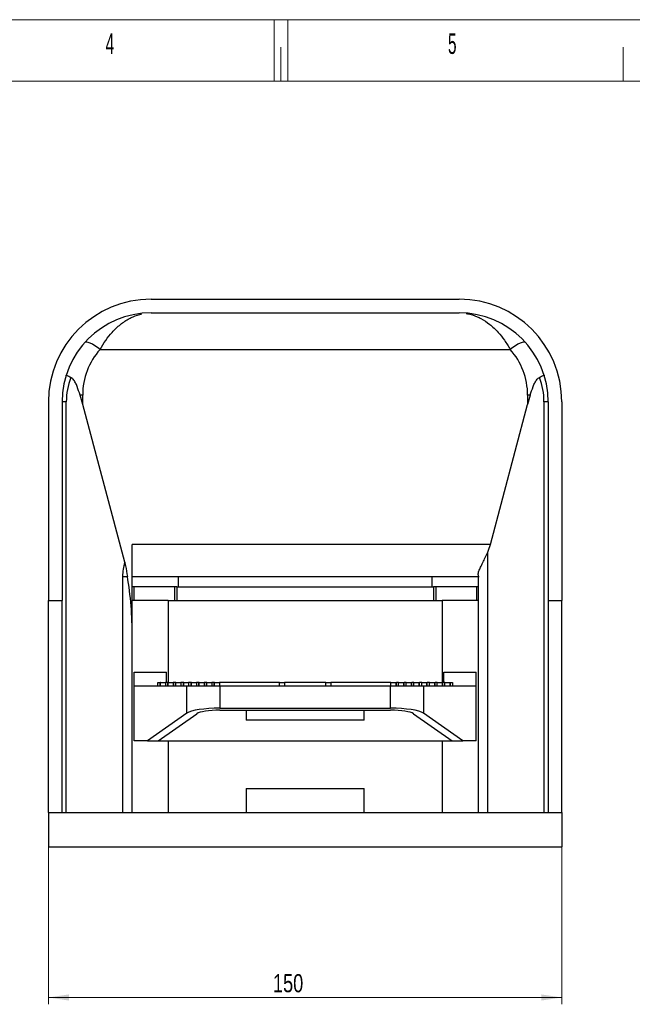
# Model space of a CAD drawing. Header units: millimetres. Extents: x 0 to 420, y 0 to 297.
# Tile 3 of 4: x 172 to 261, y 153 to 297. Entities that reach past the tile are written whole.
import ezdxf

# ---------------------------------------------------------------- set-up
doc = ezdxf.new("R2010")
doc.units = ezdxf.units.MM
doc.styles.add('SLDTEXTSTYLE0', font='TXT', dxfattribs={"width": 0.56})
doc.styles.add('SLDTEXTSTYLE2', font='TXT', dxfattribs={"width": 0.75})
doc.dimstyles.new('SLDDIMSTYLE0', dxfattribs={"dimtxt": 2.645833, "dimasz": 3, "dimexe": 0, "dimexo": 0.0625, "dimgap": 0.661458, "dimtad": 1, "dimlfac": 2, "dimrnd": 1e-09, "dimzin": 12, "dimdsep": 46, "dimtxsty": 'SLDTEXTSTYLE2', "dimsah": 1, "dimcen": 0.09, "dimadec": 0, "dimazin": 3, "dimtfac": 1, "dimtofl": 0, "dimtmove": 0, "dimatfit": 3, "dimfxl": 1, "dimfrac": 2, "dimtolj": 1, "dimtzin": 12, "dimarcsym": 0})

# ---------------------------------------------------------------- blocks, each defined once
blk = doc.blocks.new('_D_2')
at = {"color": 7, "linetype": 'Continuous', "lineweight": 0}
for p, q in [((176.03, 180.19), (176.03, 153.19)), ((251.03, 180.19), (251.03, 153.19)), ((251.03, 154.19), (176.03, 154.19))]:
    blk.add_line(p, q, dxfattribs=at)
at = {"color": 7, "linetype": 'Continuous', "lineweight": 18}
for points in [[(176.03, 154.19), (179.03, 153.74), (179.03, 154.64)], [(251.03, 154.19), (248.03, 154.64), (248.03, 153.74)]]:
    blk.add_solid(points, dxfattribs=at)
at = {"color": 7, "linetype": 'Continuous', "lineweight": 18, "insert": (208.83, 157.6), "char_height": 2.646, "attachment_point": 1, "style": 'SLDTEXTSTYLE2'}
blk.add_mtext('150', dxfattribs=at)

msp = doc.modelspace()

# ---------------------------------------------------------------- linework, layer by layer
at = {"color": 7, "linetype": 'Continuous', "lineweight": 18}
for p, q in [((-0.015, 297.0175), (419.985, 297.0175)), ((208.985, 288.0175), (208.985, 297.0175)), ((210.985, 288.0175), (210.985, 297.0175)), ((209.985, 288.0175), (209.985, 293.0175)), ((259.985, 288.0175), (259.985, 293.0175)), ((409.985, 288.0175), (9.985, 288.0175)), ((215.985, 288.0175), (409.985, 288.0175))]:
    msp.add_line(p, q, dxfattribs=at)
at = {"color": 7, "linetype": 'Continuous', "lineweight": 25}
for p, q in [((191.0349, 256.1931), (236.0349, 256.1931)), ((191.0349, 254.1931), (236.0349, 254.1931)), ((183.5704, 248.8403), (243.4993, 248.8403)), ((181.0349, 240.8006), (181.0349, 242.1858)), ((246.0349, 242.1858), (246.0349, 240.8006)), ((176.0349, 241.1931), (176.0349, 212.1931)), ((178.0349, 241.1931), (178.0349, 212.1931)), ((178.6456, 241.1931), (178.0349, 241.1931)), ((178.6456, 181.1931), (178.6456, 241.1931)), ((187.1705, 217.7547), (181.0349, 240.8006)), ((240.5974, 220.3769), (246.0349, 240.8006)), ((249.0349, 241.1931), (248.4242, 241.1931)), ((248.4242, 241.1931), (248.4242, 181.1931)), ((249.0349, 241.1931), (249.0349, 212.1931)), ((251.0349, 241.1931), (251.0349, 212.1931)), ((240.5974, 220.3769), (188.2849, 220.3769)), ((188.2849, 206.8491), (188.2849, 220.3769)), ((240.2098, 181.1931), (240.2098, 219.2508)), ((238.7849, 215.9454), (238.7849, 181.1931)), ((186.86, 215.6931), (186.86, 181.1931)), ((186.86, 215.6931), (187.5605, 215.6931)), ((188.2849, 215.6931), (238.953, 215.6931)), ((195.0349, 214.1931), (195.0349, 215.6931)), ((232.0349, 215.6931), (232.0349, 214.1931)), ((194.7849, 214.1931), (188.2849, 214.1931)), ((188.5062, 214.1931), (188.5062, 212.1931)), ((194.4611, 214.1931), (194.4611, 212.1931)), ((194.7804, 214.1931), (194.7849, 214.1931)), ((194.7849, 214.1931), (194.7849, 212.1931)), ((194.7849, 214.1931), (232.2849, 214.1931)), ((232.2849, 214.1931), (232.2849, 212.1931)), ((232.2849, 214.1931), (232.2894, 214.1931)), ((238.7849, 214.1931), (232.2894, 214.1931)), ((232.6087, 214.1931), (232.6087, 212.1931)), ((238.5636, 214.1931), (238.5636, 212.1931)), ((176.0349, 212.1931), (178.0349, 212.1931)), ((176.0349, 181.1931), (176.0349, 212.1931)), ((178.0349, 181.1931), (178.0349, 212.1931)), ((193.5349, 212.1931), (188.2849, 212.1931)), ((193.5349, 212.1931), (193.5349, 200.1931)), ((193.5349, 212.1931), (233.5349, 212.1931)), ((233.5349, 212.1931), (233.5349, 200.1931)), ((238.7849, 212.1931), (233.5349, 212.1931)), ((249.0349, 212.1931), (251.0349, 212.1931)), ((249.0349, 212.1931), (249.0349, 181.1931)), ((251.0349, 181.1931), (251.0349, 212.1931)), ((188.2849, 181.1931), (188.2849, 206.8491)), ((188.5349, 201.6931), (193.2849, 201.6931)), ((188.5349, 199.6931), (188.5349, 201.6931)), ((193.2849, 200.1931), (193.2849, 201.6931)), ((233.7849, 201.6931), (238.5349, 201.6931)), ((233.7849, 200.1931), (233.7849, 201.6931)), ((238.5349, 199.6931), (238.5349, 201.6931)), ((192.0349, 199.6931), (192.0349, 200.1931)), ((192.0349, 200.1931), (192.3068, 200.1931)), ((192.3068, 200.1931), (192.3068, 199.6931)), ((192.3068, 200.1931), (192.335, 200.1931)), ((192.335, 200.1931), (192.335, 199.6931)), ((192.4056, 200.1931), (192.335, 200.1931)), ((192.4056, 199.6931), (192.4056, 200.1931)), ((192.4056, 200.1931), (193.1274, 200.1931)), ((193.1274, 200.1931), (193.1274, 199.6931)), ((193.4358, 200.1931), (193.1274, 200.1931)), ((193.4358, 200.1931), (193.4358, 199.6931)), ((193.4358, 200.1931), (193.464, 200.1931)), ((193.464, 200.1931), (193.464, 199.6931)), ((193.5346, 200.1931), (193.464, 200.1931)), ((193.5346, 199.6931), (193.5346, 200.1931)), ((193.5346, 200.1931), (194.2564, 200.1931)), ((194.2564, 200.1931), (194.2564, 199.6931)), ((194.5649, 200.1931), (194.2564, 200.1931)), ((194.5649, 200.1931), (194.5649, 199.6931)), ((194.5649, 200.1931), (194.5931, 200.1931)), ((194.5931, 200.1931), (194.5931, 199.6931)), ((194.6636, 200.1931), (194.5931, 200.1931)), ((194.6636, 199.6931), (194.6636, 200.1931)), ((194.6636, 200.1931), (195.3854, 200.1931)), ((195.3854, 200.1931), (195.3854, 199.6931)), ((195.6939, 200.1931), (195.3854, 200.1931)), ((195.6939, 200.1931), (195.6939, 199.6931)), ((195.6939, 200.1931), (195.7221, 200.1931)), ((195.7221, 200.1931), (195.7221, 199.6931)), ((195.7927, 200.1931), (195.7221, 200.1931)), ((195.7927, 199.6931), (195.7927, 200.1931)), ((195.7927, 200.1931), (196.5145, 200.1931)), ((196.5145, 200.1931), (196.5145, 199.6931)), ((196.8229, 200.1931), (196.5145, 200.1931)), ((196.8229, 200.1931), (196.8229, 199.6931)), ((196.8229, 200.1931), (196.8511, 200.1931)), ((196.8511, 200.1931), (196.8511, 199.6931)), ((196.9217, 200.1931), (196.8511, 200.1931)), ((196.9217, 199.6931), (196.9217, 200.1931)), ((196.9217, 200.1931), (197.6435, 200.1931)), ((197.6435, 200.1931), (197.6435, 199.6931)), ((197.952, 200.1931), (197.6435, 200.1931)), ((197.952, 200.1931), (197.952, 199.6931)), ((197.952, 200.1931), (197.9802, 200.1931)), ((197.9802, 200.1931), (197.9802, 199.6931)), ((198.0507, 200.1931), (197.9802, 200.1931)), ((198.0507, 199.6931), (198.0507, 200.1931)), ((198.0507, 200.1931), (198.7725, 200.1931)), ((198.7725, 200.1931), (198.7725, 199.6931)), ((199.081, 200.1931), (198.7725, 200.1931)), ((199.081, 200.1931), (199.081, 199.6931)), ((199.081, 200.1931), (199.1092, 200.1931)), ((199.1092, 200.1931), (199.1092, 199.6931)), ((199.1797, 200.1931), (199.1092, 200.1931)), ((199.1797, 199.6931), (199.1797, 200.1931)), ((199.1797, 200.1931), (199.9015, 200.1931)), ((199.9015, 200.1931), (199.9015, 199.6931)), ((200.21, 200.1931), (199.9015, 200.1931)), ((200.21, 200.1931), (200.21, 199.6931)), ((200.21, 200.1931), (200.2382, 200.1931)), ((200.2382, 200.1931), (200.2382, 199.6931)), ((200.3088, 200.1931), (200.2382, 200.1931)), ((200.3088, 199.6931), (200.3088, 200.1931)), ((200.3088, 200.1931), (201.0306, 200.1931)), ((201.0306, 200.1931), (201.0306, 199.6931)), ((209.7849, 200.1931), (201.0306, 200.1931)), ((209.7849, 199.6931), (209.7849, 200.1931)), ((209.7849, 200.1931), (210.5349, 200.1931)), ((210.5349, 200.1931), (210.5349, 199.6931)), ((216.5349, 200.1931), (210.5349, 200.1931)), ((216.5349, 199.6931), (216.5349, 200.1931)), ((216.5349, 200.1931), (217.2849, 200.1931)), ((217.2849, 200.1931), (217.2849, 199.6931)), ((226.0392, 200.1931), (217.2849, 200.1931)), ((226.0392, 199.6931), (226.0392, 200.1931)), ((226.0392, 200.1931), (226.761, 200.1931)), ((226.761, 200.1931), (226.761, 199.6931)), ((226.761, 200.1931), (226.8316, 200.1931)), ((226.8316, 199.6931), (226.8316, 200.1931)), ((226.8316, 200.1931), (226.8598, 200.1931)), ((226.8598, 199.6931), (226.8598, 200.1931)), ((227.1682, 200.1931), (226.8598, 200.1931)), ((227.1682, 199.6931), (227.1682, 200.1931)), ((227.1682, 200.1931), (227.89, 200.1931)), ((227.89, 200.1931), (227.89, 199.6931)), ((227.89, 200.1931), (227.9606, 200.1931)), ((227.9606, 199.6931), (227.9606, 200.1931)), ((227.9606, 200.1931), (227.9888, 200.1931)), ((227.9888, 199.6931), (227.9888, 200.1931)), ((228.2973, 200.1931), (227.9888, 200.1931)), ((228.2973, 199.6931), (228.2973, 200.1931)), ((228.2973, 200.1931), (229.0191, 200.1931)), ((229.0191, 200.1931), (229.0191, 199.6931)), ((229.0191, 200.1931), (229.0896, 200.1931)), ((229.0896, 199.6931), (229.0896, 200.1931)), ((229.0896, 200.1931), (229.1178, 200.1931)), ((229.1178, 199.6931), (229.1178, 200.1931)), ((229.4263, 200.1931), (229.1178, 200.1931)), ((229.4263, 199.6931), (229.4263, 200.1931)), ((229.4263, 200.1931), (230.1481, 200.1931)), ((230.1481, 200.1931), (230.1481, 199.6931)), ((230.1481, 200.1931), (230.2187, 200.1931)), ((230.2187, 199.6931), (230.2187, 200.1931)), ((230.2187, 200.1931), (230.2469, 200.1931)), ((230.2469, 199.6931), (230.2469, 200.1931)), ((230.5553, 200.1931), (230.2469, 200.1931)), ((230.5553, 199.6931), (230.5553, 200.1931)), ((230.5553, 200.1931), (231.2771, 200.1931)), ((231.2771, 200.1931), (231.2771, 199.6931)), ((231.2771, 200.1931), (231.3477, 200.1931)), ((231.3477, 199.6931), (231.3477, 200.1931)), ((231.3477, 200.1931), (231.3759, 200.1931)), ((231.3759, 199.6931), (231.3759, 200.1931)), ((231.6844, 200.1931), (231.3759, 200.1931)), ((231.6844, 199.6931), (231.6844, 200.1931)), ((231.6844, 200.1931), (232.4062, 200.1931)), ((232.4062, 200.1931), (232.4062, 199.6931)), ((232.4062, 200.1931), (232.4767, 200.1931)), ((232.4767, 199.6931), (232.4767, 200.1931)), ((232.4767, 200.1931), (232.5049, 200.1931)), ((232.5049, 199.6931), (232.5049, 200.1931)), ((232.8134, 200.1931), (232.5049, 200.1931)), ((232.8134, 199.6931), (232.8134, 200.1931)), ((232.8134, 200.1931), (233.5352, 200.1931)), ((233.5352, 200.1931), (233.5352, 199.6931)), ((233.5352, 200.1931), (233.6058, 200.1931)), ((233.6058, 199.6931), (233.6058, 200.1931)), ((233.6058, 200.1931), (233.634, 200.1931)), ((233.634, 199.6931), (233.634, 200.1931)), ((233.9424, 200.1931), (233.634, 200.1931)), ((233.9424, 199.6931), (233.9424, 200.1931)), ((233.9424, 200.1931), (234.6642, 200.1931)), ((234.6642, 200.1931), (234.6642, 199.6931)), ((234.6642, 200.1931), (234.7348, 200.1931)), ((234.7348, 199.6931), (234.7348, 200.1931)), ((234.7348, 200.1931), (234.763, 200.1931)), ((234.763, 199.6931), (234.763, 200.1931)), ((234.763, 200.1931), (235.0349, 200.1931)), ((235.0349, 200.1931), (235.0349, 199.6931)), ((188.5349, 191.6931), (188.5349, 199.6931)), ((188.5349, 199.6931), (196.257, 199.6931)), ((196.257, 195.7224), (196.257, 199.6931)), ((196.257, 199.6931), (201.069, 199.6931)), ((201.069, 199.6931), (201.069, 196.4431)), ((201.069, 199.6931), (226.0008, 199.6931)), ((226.0008, 196.4431), (226.0008, 199.6931)), ((226.0008, 199.6931), (230.8128, 199.6931)), ((230.8128, 199.6931), (230.8128, 195.7224)), ((230.8128, 199.6931), (238.5349, 199.6931)), ((238.5349, 191.6931), (238.5349, 199.6931)), ((196.257, 195.7224), (190.5107, 191.6931)), ((192.0693, 191.6931), (197.7006, 195.6417)), ((201.069, 196.4431), (226.0008, 196.4431)), ((201.069, 196.1463), (226.0008, 196.1463)), ((204.9099, 196.1463), (204.9099, 194.6931)), ((222.1599, 194.6931), (222.1599, 196.1463)), ((229.3692, 195.6417), (235.0005, 191.6931)), ((236.5591, 191.6931), (230.8128, 195.7224)), ((222.1599, 194.6931), (204.9099, 194.6931)), ((190.5107, 191.6931), (188.5349, 191.6931)), ((190.5107, 191.6931), (192.0693, 191.6931)), ((192.0693, 191.6931), (235.0005, 191.6931)), ((193.5349, 191.6931), (193.5349, 181.1931)), ((233.5349, 191.6931), (233.5349, 181.1931)), ((235.0005, 191.6931), (236.5591, 191.6931)), ((238.5349, 191.6931), (236.5591, 191.6931)), ((204.9099, 184.6931), (204.9099, 181.1931)), ((204.9099, 184.6931), (222.1599, 184.6931)), ((222.1599, 181.1931), (222.1599, 184.6931)), ((176.0349, 181.1931), (178.0349, 181.1931)), ((176.0349, 181.1931), (176.0349, 176.1931)), ((176.0349, 181.1931), (251.0349, 181.1931)), ((249.0349, 181.1931), (251.0349, 181.1931)), ((251.0349, 181.1931), (251.0349, 176.1931)), ((176.0349, 176.1931), (251.0349, 176.1931))]:
    msp.add_line(p, q, dxfattribs=at)
at = {"color": 7, "linetype": 'Continuous', "lineweight": 25, "flags": 128}
for points in [[(183.5704, 248.8403), (183.1852, 249.132), (182.8109, 249.3874), (182.4582, 249.599), (182.137, 249.761), (181.8564, 249.8687), (181.6245, 249.9191), (181.4477, 249.9108), (181.3311, 249.844)], [(245.7387, 249.844), (245.6221, 249.9108), (245.4453, 249.9191), (245.2134, 249.8687), (244.9328, 249.761), (244.6116, 249.599), (244.2588, 249.3874), (243.8845, 249.132), (243.4993, 248.8403)]]:
    msp.add_lwpolyline(points, dxfattribs=at)
at = {"color": 7, "linetype": 'Continuous', "lineweight": 25}
for centre, radius, start, end in [((191.0349, 241.1931), 15, 90, 180), ((236.0349, 241.1931), 15, 0, 90), ((191.0349, 241.1931), 13, 90, 180), ((236.0349, 241.1931), 13, 0, 90), ((191.0349, 242.1858), 10, 138.283286, 180), ((236.0349, 242.1858), 10, 0, 41.716714), ((188.6456, 241.1931), 10, 159.064462, 180), ((238.4242, 241.1931), 10, 0, 20.935538), ((181.0343, 233.1798), 9.006, 89.996377, 92.457472), ((246.0355, 233.1798), 9.006, 87.542528, 90.003623), ((193.86, 215.6931), 7, 162.871696, 180)]:
    msp.add_arc(centre, radius, start, end, dxfattribs=at)
for centre, major_axis, ratio, start_param, end_param in [((181.0349, 231.7343), (-2.376, 14.4596), 0.1266673, 5.36910778, 5.49837677), ((246.0349, 231.7343), (2.376, 14.4596), 0.1266673, 0.78480854, 0.91407752), ((235.582, 222.6931), (0, 7), 0.75925926, 4.19828204, 4.37513579), ((181.2849, 206.8491), (0, 19.963), 0.35064935, 4.71238898, 5.1713572), ((201.069, 195.4535), (5, 0), 0.19791667, 1.57079633, 2.86649128), ((201.069, 195.4535), (3.5, 0), 0.19791667, 1.57079633, 2.86649128), ((226.0008, 195.4535), (5, 0), 0.19791667, 0.27510138, 1.57079633), ((226.0008, 195.4535), (3.5, 0), 0.19791667, 0.27510138, 1.57079633)]:
    msp.add_ellipse(centre, major_axis=major_axis, ratio=ratio, start_param=start_param, end_param=end_param, dxfattribs=at)
at = {"color": 8, "linetype": 'Continuous', "lineweight": 25}
for points, knots in [([(183.5704, 248.8403), (183.8409, 249.2936), (184.3896, 250.2133), (185.3903, 251.4514), (186.5459, 252.552), (187.5879, 253.239), (188.6422, 253.7604), (189.2633, 253.9232), (189.699, 254.0373)], [0, 0, 0, 0, 0.16162548, 0.32793289, 0.52438096, 0.72670524, 0.80826982, 1, 1, 1, 1]), ([(237.0591, 254.1019), (237.1252, 254.0928), (237.6674, 254.0188), (238.39, 253.7698), (239.4758, 253.2462), (240.5169, 252.554), (241.6697, 251.4634), (242.6752, 250.2181), (243.2247, 249.2995), (243.4993, 248.8403)], [0, 0, 0, 0, 0.02768406, 0.22704947, 0.30505281, 0.49580203, 0.68639954, 0.84326318, 1, 1, 1, 1])]:
    msp.add_open_spline(points, degree=3, knots=knots, dxfattribs=at)
at = {"color": 7, "linetype": 'Continuous', "lineweight": 25}
for points, knots in [([(179.3057, 244.7663), (179.1173, 244.8424), (178.7496, 244.9909), (178.6305, 245.0552), (178.6258, 245.0677), (178.626, 245.0687), (178.6261, 245.0688)], [0, 0, 0, 0, 0.48435819, 0.94515149, 0.99514815, 1, 1, 1, 1]), ([(180.6482, 242.1775), (180.5179, 242.6008), (180.3225, 243.2357), (179.9827, 244.0039), (179.6863, 244.5166), (179.4269, 244.6868), (179.3057, 244.7663)], [0, 0, 0, 0, 0.405650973, 0.608582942, 0.817081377, 1, 1, 1, 1]), ([(246.4216, 242.1775), (246.5519, 242.6008), (246.7473, 243.2357), (247.0871, 244.0039), (247.3835, 244.5166), (247.6428, 244.6868), (247.7641, 244.7663)], [0, 0, 0, 0, 0.405650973, 0.608582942, 0.817081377, 1, 1, 1, 1]), ([(248.4437, 245.0688), (248.4437, 245.0687), (248.444, 245.0677), (248.4395, 245.0555), (248.3229, 244.9921), (247.9555, 244.8437), (247.7641, 244.7663)], [0, 0, 0, 0, 0.004852, 0.05361607, 0.50683475, 1, 1, 1, 1]), ([(238.7849, 215.9454), (238.8142, 216.1103), (238.8641, 216.3915), (239.1589, 217.0436), (239.5862, 217.9053), (239.9642, 218.721), (240.2098, 219.2508)], [0, 0, 0, 0, 0.2651061, 0.45192117, 0.64404494, 1, 1, 1, 1]), ([(187.1705, 217.7547), (187.211, 217.5894), (187.3778, 216.9089), (187.4818, 216.2169), (187.5605, 215.6931)], [0, 0, 0, 0, 0.24299515, 1, 1, 1, 1])]:
    msp.add_open_spline(points, degree=3, knots=knots, dxfattribs=at)

# ---------------------------------------------------------------- texts
at = {"color": 7, "linetype": 'Continuous', "lineweight": 0, "char_height": 3, "attachment_point": 2, "style": 'SLDTEXTSTYLE0'}
for s, insert in [('4', (185.0075, 295.018)), ('5', (235.0225, 295.018))]:
    msp.add_mtext(s, dxfattribs=dict(at, insert=insert))

# ---------------------------------------------------------------- dimensions: what is measured, and where the dimension line sits
at = {"color": 7, "linetype": 'Continuous', "lineweight": 18}
dim = msp.add_linear_dim(base=(176.0349, 154.1931), p1=(251.0349, 181.1931), p2=(176.0349, 181.1931), dimstyle='SLDDIMSTYLE0', dxfattribs=at)
dim.commit()
dim.dimension.update_dxf_attribs({"geometry": '_D_2', "text_midpoint": (211.7674, 154.1931), "dimtype": 160})

doc.saveas('drawing.dxf')
